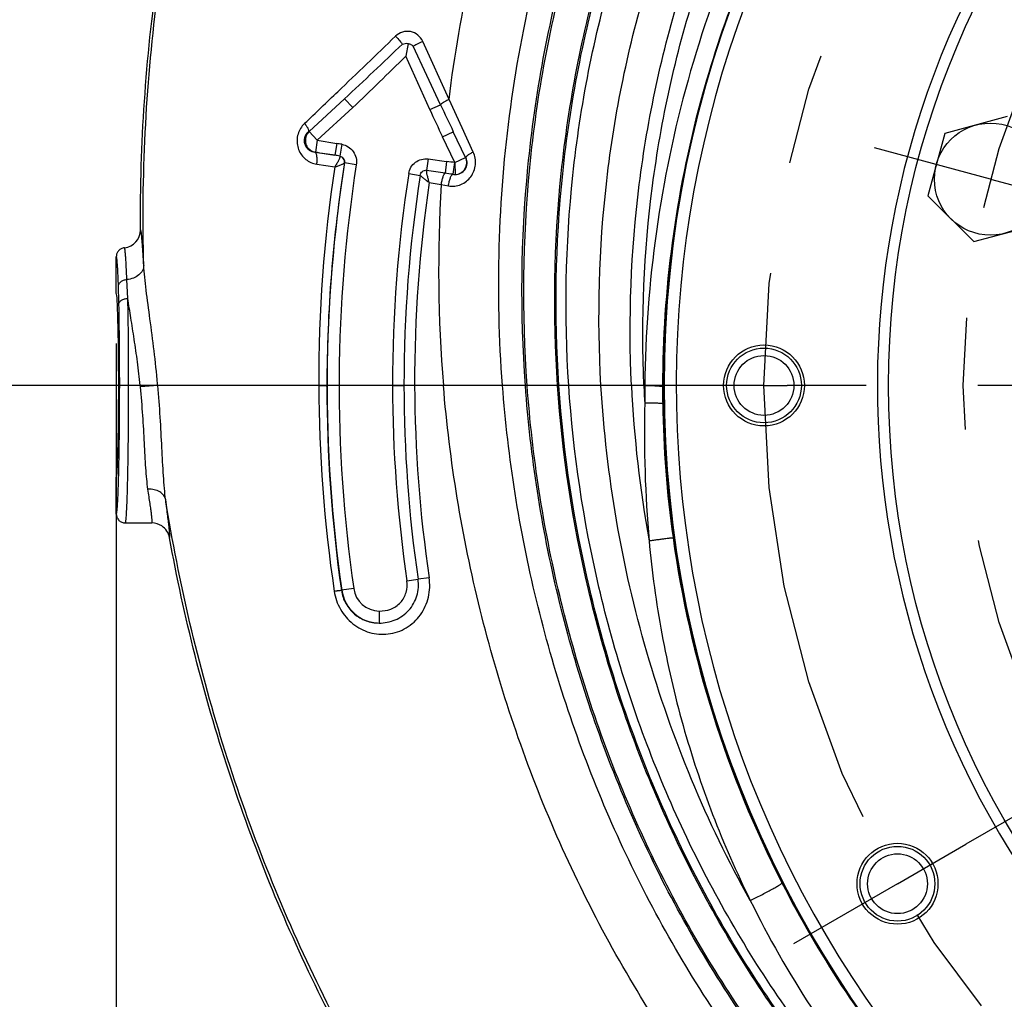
# Model space of a CAD drawing. Header units: inches. Extents: x 0 to 34, y 0 to 22.
# Tile 12 of 175: x 2.3 to 3.5, y 4.6 to 5.9. Entities that reach past the tile are written whole.
import ezdxf

# ---------------------------------------------------------------- set-up
doc = ezdxf.new("R2010")
doc.units = ezdxf.units.IN
doc.header["$LTSCALE"] = 1.87
doc.header["$MEASUREMENT"] = 0
doc.linetypes.add('CENTER', pattern=[0.6, 0.375, -0.075, 0.075, -0.075])
doc.layers.get('0').update_dxf_attribs({"linetype": 'CONTINUOUS'})
doc.layers.add('3_ALL_AXES', color=7, linetype='CONTINUOUS')
doc.layers.add('7_ALL_FEATURES', color=7, linetype='CONTINUOUS')
doc.styles.get("Standard").update_dxf_attribs({"font": 'txt', "width": 0.8})
doc.dimstyles.new('DIMSTYLE_2', dxfattribs={"dimtxt": 0.14, "dimasz": 0.156, "dimexe": 0.125, "dimexo": 0.0625, "dimgap": 0.07, "dimtad": 0, "dimtih": 1, "dimtoh": 1, "dimlfac": 4, "dimzin": 4, "dimdsep": 46, "dimtxsty": 'Standard', "dimblk": '_FILLED', "dimblk1": '_FILLED', "dimblk2": '_FILLED', "dimcen": 0.09, "dimadec": 0, "dimazin": 0, "dimtp": 0.001, "dimtm": 0.001, "dimtfac": 1, "dimtofl": 0, "dimtmove": 0, "dimatfit": 3, "dimldrblk": '_FILLED', "dimfxl": 0, "dimtolj": 1, "dimtzin": 4, "dimarcsym": 0})

# ---------------------------------------------------------------- blocks, each defined once
blk = doc.blocks.new('_FILLED')
at = {"color": 0, "linetype": 'ByBlock'}
blk.add_solid([(0, 0), (-1, 0.2003), (-1, -0.2003)], dxfattribs=at)
blk = doc.blocks.new('*D20')
at = {"color": 2, "linetype": 'Continuous'}
for p, q in [((2.4271, 5.4557), (2.4271, 0.8779)), ((4.4896, 4.1194), (4.4896, 0.8779)), ((2.4271, 1.0029), (2.9963, 1.0029)), ((4.4896, 1.0029), (3.9203, 1.0029))]:
    blk.add_line(p, q, dxfattribs=at)
at = {"color": 2, "linetype": 'Continuous', "xscale": 0.156, "yscale": 0.156, "zscale": 0.156, "rotation": 180}
blk.add_blockref('_FILLED', (2.4271, 1.0029), dxfattribs=at)
at = {"color": 2, "linetype": 'Continuous', "xscale": 0.156, "yscale": 0.156, "zscale": 0.156}
blk.add_blockref('_FILLED', (4.4896, 1.0029), dxfattribs=at)
at = {"color": 2, "linetype": 'Continuous', "insert": (3.2903, 1.0729), "char_height": 0.14, "width": 0.784, "attachment_point": 2, "line_spacing_factor": 0.9}
blk.add_mtext('8.25\\P[209,6]', dxfattribs=at)
blk = doc.blocks.new('*D23')
at = {"color": 2, "linetype": 'Continuous'}
for p, q in [((3.4896, 7.953), (1.7611, 7.953)), ((1.8861, 7.953), (1.8861, 6.818)), ((1.8861, 5.403), (1.8861, 6.328)), ((3.206, 5.403), (1.7611, 5.403))]:
    blk.add_line(p, q, dxfattribs=at)
at = {"color": 2, "linetype": 'Continuous', "xscale": 0.156, "yscale": 0.156, "zscale": 0.156}
for p, rotation in [((1.8861, 7.953), 90), ((1.8861, 5.403), 270)]:
    blk.add_blockref('_FILLED', p, dxfattribs=dict(at, rotation=rotation))
at = {"color": 2, "linetype": 'Continuous', "insert": (1.7741, 6.748), "char_height": 0.14, "width": 0.784, "attachment_point": 2, "line_spacing_factor": 0.9}
blk.add_mtext('10.20\\P[259,1]', dxfattribs=at)
blk = doc.blocks.new('*D24')
at = {"color": 2, "linetype": 'Continuous'}
for p, q in [((4.4935, 12.0471), (0.9952, 12.0471)), ((1.1202, 12.0471), (1.1202, 5.4038)), ((1.1202, 2.7832), (1.1202, 4.9138)), ((4.4271, 2.7832), (0.9952, 2.7832))]:
    blk.add_line(p, q, dxfattribs=at)
at = {"color": 2, "linetype": 'Continuous', "xscale": 0.156, "yscale": 0.156, "zscale": 0.156}
for p, rotation in [((1.1202, 12.0471), 90), ((1.1202, 2.7832), 270)]:
    blk.add_blockref('_FILLED', p, dxfattribs=dict(at, rotation=rotation))
at = {"color": 2, "linetype": 'Continuous', "insert": (1.0082, 5.3338), "char_height": 0.14, "width": 0.784, "attachment_point": 2, "line_spacing_factor": 0.9}
blk.add_mtext('37.06\\P[941,2]', dxfattribs=at)

msp = doc.modelspace()

# ---------------------------------------------------------------- linework, layer by layer
at = {"color": 7, "linetype": 'Continuous'}
for p, q in [((2.793287, 5.831873), (2.790247, 5.815889)), ((2.844513, 5.76173), (2.811461, 5.834543)), ((2.833826, 5.755101), (2.799633, 5.828473)), ((2.820426, 5.748997), (2.790247, 5.815889)), ((2.713469, 5.762631), (2.669016, 5.721448)), ((2.723657, 5.751634), (2.713469, 5.762631)), ((2.860774, 5.72627), (2.844513, 5.76173)), ((2.723657, 5.751634), (2.679204, 5.710451)), ((2.820426, 5.748997), (2.833826, 5.755101)), ((2.668689, 5.721796), (2.667953, 5.721127)), ((2.669016, 5.721448), (2.667953, 5.721127)), ((2.679204, 5.710451), (2.669016, 5.721448)), ((2.836324, 5.714817), (2.849853, 5.721274)), ((2.865253, 5.689007), (2.849853, 5.721274)), ((2.874812, 5.695759), (2.860774, 5.72627)), ((2.679204, 5.710451), (2.67681, 5.695653)), ((2.679204, 5.710451), (2.703692, 5.706491)), ((2.703692, 5.706491), (2.701299, 5.691692)), ((2.851745, 5.682506), (2.836324, 5.714817)), ((2.67681, 5.695653), (2.676262, 5.695487)), ((2.67681, 5.695653), (2.701298, 5.691692)), ((2.709832, 5.705464), (2.707295, 5.69073)), ((2.707295, 5.69073), (2.707441, 5.690343)), ((2.728182, 5.67973), (2.713372, 5.682057)), ((2.818274, 5.68708), (2.816374, 5.672767)), ((2.818274, 5.68708), (2.841521, 5.683976)), ((2.841521, 5.683976), (2.839487, 5.669294)), ((2.851487, 5.682554), (2.849049, 5.667802)), ((2.851724, 5.68255), (2.865253, 5.689007)), ((2.851724, 5.68255), (2.85211, 5.667571)), ((2.865253, 5.689007), (2.865584, 5.688759)), ((2.678566, 5.680528), (2.701034, 5.677048)), ((2.793939, 5.668722), (2.808329, 5.666479)), ((2.819615, 5.657505), (2.834691, 5.654899)), ((2.834691, 5.654899), (2.84367, 5.653337)), ((2.427088, 5.518223), (2.427088, 5.56441)), ((2.441612, 5.512123), (2.440359, 5.535814)), ((2.457321, 5.4012), (2.457137, 5.402986)), ((2.479114, 5.402986), (2.457321, 5.4012)), ((2.479114, 5.402986), (2.478932, 5.404985)), ((2.681107, 5.402986), (2.479114, 5.402986)), ((2.773584, 5.403033), (2.787952, 5.403056)), ((2.80133, 5.402986), (2.787952, 5.403056)), ((3.089997, 5.402986), (2.80133, 5.402986)), ((2.427088, 5.241726), (2.427088, 5.287748)), ((2.438342, 5.230486), (2.471685, 5.230486)), ((2.791662, 5.157849), (2.805616, 5.159894)), ((2.81955, 5.161833), (2.805616, 5.159893)), ((2.724862, 5.148269), (2.709455, 5.146045)), ((2.75697, 5.119976), (2.756713, 5.104987))]:
    msp.add_line(p, q, dxfattribs=at)
for centre, radius, start, end in [((4.489588, 5.402986), 1.376091, 158.810636, 220.077701), ((4.488542, 5.399746), 1.376291, 158.669312, 164.858806), ((-15.907495, 25.217093), 26.917579, 313.7458861, 313.959839), ((-6.511246, 15.400239), 13.328608, 313.4986466, 313.7458646), ((4.484896, 5.400618), 1.372544, 164.854195, 179.956862), ((4.743588, 6.622748), 2.112343, 204.433723, 205.456237), ((6.430699, 7.438619), 3.971364, 205.081962, 205.62201), ((2.684447, 5.709546), 0.030669, 133.502396, 141.459366), ((2.606024, 5.103426), 0.610923, 80.216831, 80.800652), ((1.445398, -2.509758), 8.297052, 81.2938436, 81.46871), ((4.488332, 5.401109), 1.797059, 170.986955, 179.953632), ((4.489588, 5.402986), 1.798006, 171.052278, 188.213211), ((2.529367, 4.601051), 1.104109, 80.726312, 81.041462), ((2.710215, 4.734647), 0.958367, 81.507574, 82.125089), ((4.491976, 5.409072), 1.810879, 171.490677, 180.192561), ((4.489588, 5.402986), 1.783015, 171.070937, 188.213211), ((1.933344, -0.283118), 6.020989, 81.344252, 81.5666647), ((4.481729, 5.405795), 1.708147, 171.145547, 180.092639), ((4.485996, 5.404205), 1.698044, 171.114714, 180.038762), ((4.49085, 5.409523), 1.689533, 171.559869, 180.221688), ((2.589973, 4.039264), 1.649017, 80.960822, 81.297103), ((2.851846, 5.684468), 0.0169, 260.47535, 270.896813), ((4.59643, 5.548111), 1.764973, 176.531252, 184.716485), ((2.434991, 5.59799), 0.022504, 275.696867, 0.347718), ((0.087718, 5.455427), 2.343173, 1.21239, 1.754959), ((4.494478, 5.40902), 1.813381, 180.190679, 188.367791), ((4.488828, 5.401071), 1.797556, 179.952424, 188.156273), ((4.482906, 5.405804), 1.709324, 180.092877, 188.340764), ((4.486359, 5.404211), 1.698408, 180.038951, 188.270749), ((4.492757, 5.409518), 1.69144, 180.221276, 188.420339), ((4.562212, 5.473068), 1.490497, 182.694996, 190.236067), ((4.554995, 5.464881), 1.467459, 182.417372, 183.268903), ((4.600995, 5.386974), 1.511082, 179.39289, 180.218825), ((4.482069, 5.400739), 1.369717, 179.96184, 180.855539), ((4.6962, 5.345816), 1.606666, 178.737951, 184.913592), ((4.476592, 5.40062), 1.364238, 180.853949, 187.944709), ((2.471686, 5.208018), 0.022469, 56.484261, 90.001937), ((2.471669, 5.207981), 0.022509, 10.36007, 56.488379), ((4.47997, 5.401324), 1.367681, 187.954381, 207.068235), ((2.757538, 5.152986), 0.048006, 188.213211, 269.015006), ((2.757538, 5.152986), 0.033015, 188.213211, 269.014214), ((4.489588, 5.402986), 1.376091, 220.078592, 337.49892), ((4.485886, 5.404165), 1.374243, 207.061467, 219.497209), ((4.421022, 5.350215), 1.337386, 206.32921, 219.552229)]:
    msp.add_arc(centre, radius, start, end, dxfattribs=at)
msp.add_ellipse((2.427087, 5.402986), major_axis=(0, 0.115238), ratio=0.02618592, start_param=3.14200171, end_param=6.28277625, dxfattribs=at)
for points, knots in [([(2.457495, 5.598127), (2.456816, 5.70557), (2.471162, 5.92129), (2.530278, 6.185327), (2.603648, 6.388745), (2.671848, 6.5364), (2.753225, 6.677777), (2.816119, 6.766783), (2.849681, 6.809758)], [0, 0, 0, 0, 0.24857208, 0.49808266, 0.6231079, 0.74831147, 0.87385171, 1, 1, 1, 1]), ([(2.461485, 5.553657), (2.458537, 5.664686), (2.466706, 5.832233), (2.503816, 6.052034), (2.545312, 6.214635), (2.600804, 6.373225), (2.670371, 6.526525), (2.754077, 6.673207), (2.819151, 6.765406), (2.853953, 6.809869)], [0, 0, 0, 0, 0.24829932, 0.37305267, 0.49794933, 0.62297323, 0.74819236, 0.87377177, 1, 1, 1, 1]), ([(2.940262, 5.402986), (2.933643, 5.493991), (2.935188, 5.631935), (2.960713, 5.813291), (2.991921, 5.947608), (3.035423, 6.07868), (3.091312, 6.205335), (3.159476, 6.326425), (3.212884, 6.402415), (3.241518, 6.439028)], [0, 0, 0, 0, 0.24816464, 0.37283613, 0.4976655, 0.62265217, 0.74789912, 0.87358751, 1, 1, 1, 1]), ([(2.942495, 5.402986), (2.935912, 5.493854), (2.937498, 5.631584), (2.963049, 5.812647), (2.99426, 5.946736), (3.037747, 6.077576), (3.093601, 6.203997), (3.16171, 6.324853), (3.215068, 6.400691), (3.243672, 6.437228)], [0, 0, 0, 0, 0.24818376, 0.37285824, 0.49768724, 0.62267088, 0.74791278, 0.87359475, 1, 1, 1, 1]), ([(2.98064, 5.402986), (2.974607, 5.491448), (2.976846, 5.625461), (3.002939, 5.801407), (3.034357, 5.931504), (3.07784, 6.058282), (3.133461, 6.180609), (3.201105, 6.297373), (3.253972, 6.370487), (3.282284, 6.405676)], [0, 0, 0, 0, 0.24834292, 0.37298146, 0.49773511, 0.62263539, 0.74781889, 0.87350146, 1, 1, 1, 1]), ([(2.982407, 5.402986), (2.976396, 5.491336), (2.978663, 5.625178), (3.004789, 5.800886), (3.036227, 5.930797), (3.079725, 6.057386), (3.135358, 6.17952), (3.203009, 6.296093), (3.255875, 6.369076), (3.284186, 6.4042)], [0, 0, 0, 0, 0.24834091, 0.37297299, 0.49771939, 0.62261413, 0.7477965, 0.87348519, 1, 1, 1, 1]), ([(2.994664, 5.402986), (2.988833, 5.490595), (2.991328, 5.623292), (3.017673, 5.797413), (3.049224, 5.926082), (3.092777, 6.0514), (3.148403, 6.172247), (3.215983, 6.287527), (3.268748, 6.359643), (3.296995, 6.394337)], [0, 0, 0, 0, 0.24838309, 0.3729978, 0.49771504, 0.62258047, 0.74774551, 0.87344131, 1, 1, 1, 1]), ([(3.035121, 5.402986), (3.030148, 5.488484), (3.033688, 5.617841), (3.060828, 5.787309), (3.092607, 5.912277), (3.135976, 6.03377), (3.19096, 6.150699), (3.257405, 6.261996), (3.309103, 6.331499), (3.336732, 6.364888)], [0, 0, 0, 0, 0.24909899, 0.37392055, 0.4987356, 0.6235767, 0.74857767, 0.87394918, 1, 1, 1, 1]), ([(3.073364, 5.402986), (3.069432, 5.486907), (3.074284, 5.613682), (3.102495, 5.779468), (3.134641, 5.901399), (3.177886, 6.019659), (3.232183, 6.133173), (3.297325, 6.240886), (3.3478, 6.308026), (3.374714, 6.340212)], [0, 0, 0, 0, 0.25033287, 0.37558064, 0.50064345, 0.62550285, 0.75023412, 0.87498523, 1, 1, 1, 1]), ([(3.088842, 5.402986), (3.085321, 5.486401), (3.090736, 5.612335), (3.119521, 5.776878), (3.151973, 5.897748), (3.195372, 6.014848), (3.249647, 6.1271), (3.314564, 6.233455), (3.364774, 6.299669), (3.391519, 6.331377)], [0, 0, 0, 0, 0.25082324, 0.37623453, 0.50138825, 0.6262484, 0.75087011, 0.87537991, 1, 1, 1, 1]), ([(3.296634, 6.141186), (3.263557, 6.085716), (3.204658, 5.970277), (3.140159, 5.787021), (3.100388, 5.596842), (3.090683, 5.467593), (3.089997, 5.402986)], [0, 0, 0, 0, 0.25000161, 0.49993097, 0.74989371, 1, 1, 1, 1]), ([(2.911553, 5.402986), (2.907152, 5.460944), (2.904395, 5.577672), (2.918694, 5.752448), (2.951889, 5.925176), (2.986971, 6.037288), (3.007764, 6.092109)], [0, 0, 0, 0, 0.2487468, 0.49861229, 0.74908517, 1, 1, 1, 1]), ([(2.844513, 5.76173), (2.851321, 5.816919), (2.870326, 5.926813), (2.900324, 6.034254), (2.91812, 6.087052)], [0, 0, 0, 0, 0.49950877, 1, 1, 1, 1]), ([(2.811461, 5.834543), (2.810076, 5.837603), (2.805839, 5.843184), (2.796347, 5.84763), (2.785879, 5.84705), (2.779868, 5.843438), (2.77745, 5.841105)], [0, 0, 0, 0, 0.24996804, 0.49996032, 0.7499268, 1, 1, 1, 1]), ([(2.786131, 5.831076), (2.774011, 5.819657), (2.749887, 5.796741), (2.725697, 5.773891), (2.713469, 5.762631)], [0, 0, 0, 0, 0.50042568, 1, 1, 1, 1]), ([(2.77745, 5.841105), (2.779244, 5.839155), (2.781715, 5.836414), (2.784581, 5.833046), (2.785695, 5.831665), (2.786131, 5.831076)], [0, 0, 0, 0, 0.59913895, 0.83412555, 1, 1, 1, 1]), ([(2.786131, 5.831075), (2.787228, 5.831548), (2.789591, 5.83224), (2.792077, 5.832137), (2.793279, 5.831859)], [0, 0, 0, 0, 0.49166552, 1, 1, 1, 1]), ([(2.793279, 5.831859), (2.794499, 5.831667), (2.796845, 5.830834), (2.798786, 5.829317), (2.799633, 5.828473)], [0, 0, 0, 0, 0.5080324, 1, 1, 1, 1]), ([(2.811461, 5.834543), (2.809071, 5.833394), (2.805755, 5.831764), (2.801826, 5.829711), (2.800266, 5.828852), (2.799633, 5.828473)], [0, 0, 0, 0, 0.59829053, 0.83350108, 1, 1, 1, 1]), ([(2.790247, 5.815889), (2.779154, 5.805173), (2.757131, 5.783578), (2.73497, 5.762116), (2.723657, 5.751634)], [0, 0, 0, 0, 0.50000425, 1, 1, 1, 1]), ([(2.844513, 5.76173), (2.843207, 5.761074), (2.840794, 5.759812), (2.837622, 5.757983), (2.835496, 5.756605), (2.834341, 5.755672), (2.833951, 5.755283), (2.833826, 5.755101)], [0, 0, 0, 0, 0.34721982, 0.64673998, 0.87032361, 0.94760748, 1, 1, 1, 1]), ([(2.663334, 5.731791), (2.664223, 5.730655), (2.665758, 5.728502), (2.667294, 5.72579), (2.66803, 5.723856), (2.66834, 5.722547), (2.668285, 5.721522), (2.667953, 5.721127)], [0, 0, 0, 0, 0.35972489, 0.65785695, 0.77592338, 0.87137139, 1, 1, 1, 1]), ([(2.660458, 5.728655), (2.658841, 5.726624), (2.656094, 5.7221), (2.653833, 5.714473), (2.653619, 5.706483), (2.655494, 5.69876), (2.659275, 5.691884), (2.664638, 5.686306), (2.671188, 5.682339), (2.676084, 5.680913), (2.678567, 5.68053)], [0, 0, 0, 0, 0.12565011, 0.2530138, 0.38098235, 0.50806796, 0.63325043, 0.7564583, 0.87836821, 1, 1, 1, 1]), ([(2.667953, 5.721127), (2.666913, 5.720204), (2.664995, 5.718003), (2.663097, 5.713904), (2.66257, 5.709243), (2.663609, 5.704729), (2.66589, 5.700974), (2.669868, 5.697311), (2.673712, 5.695835), (2.676262, 5.695487)], [0, 0, 0, 0, 0.12246758, 0.25384157, 0.3921543, 0.52786826, 0.65444584, 0.77325621, 1, 1, 1, 1]), ([(2.669016, 5.721448), (2.6678, 5.720316), (2.666422, 5.718506), (2.665492, 5.71649), (2.665287, 5.71597)], [0, 0, 0, 0, 0.74847899, 1, 1, 1, 1]), ([(2.665287, 5.71597), (2.664476, 5.713913), (2.663779, 5.709366), (2.665769, 5.70281), (2.670372, 5.697738), (2.674631, 5.696011), (2.67681, 5.695653)], [0, 0, 0, 0, 0.25004614, 0.50023931, 0.75028555, 1, 1, 1, 1]), ([(2.678567, 5.68053), (2.678816, 5.682331), (2.679035, 5.684981), (2.678978, 5.688379), (2.678764, 5.690581), (2.678378, 5.69246), (2.677773, 5.694174), (2.676938, 5.695303), (2.676262, 5.695487)], [0, 0, 0, 0, 0.34618701, 0.5048557, 0.64647939, 0.76781749, 0.86662278, 1, 1, 1, 1]), ([(2.709832, 5.705464), (2.712692, 5.704972), (2.718279, 5.702838), (2.724763, 5.696705), (2.728439, 5.68857), (2.728632, 5.682598), (2.728182, 5.67973)], [0, 0, 0, 0, 0.24999023, 0.49998672, 0.74997614, 1, 1, 1, 1]), ([(2.84367, 5.653337), (2.846283, 5.652881), (2.851662, 5.652706), (2.859469, 5.654688), (2.866456, 5.658751), (2.872111, 5.664601), (2.876014, 5.67181), (2.877872, 5.679835), (2.877566, 5.688059), (2.875941, 5.693306), (2.874812, 5.695759)], [0, 0, 0, 0, 0.12352466, 0.24678605, 0.37045862, 0.49513563, 0.62098909, 0.74761616, 0.8742073, 1, 1, 1, 1]), ([(2.874812, 5.695759), (2.873509, 5.695061), (2.871165, 5.693729), (2.868238, 5.691792), (2.866438, 5.690319), (2.86568, 5.689345), (2.865546, 5.688914), (2.865584, 5.688759)], [0, 0, 0, 0, 0.37579377, 0.68410914, 0.89472867, 0.95934905, 1, 1, 1, 1]), ([(2.707441, 5.690343), (2.707499, 5.690076), (2.707435, 5.689386), (2.707122, 5.688238), (2.706563, 5.686793), (2.705463, 5.684411), (2.703639, 5.681096), (2.701962, 5.678421), (2.701032, 5.677028)], [0, 0, 0, 0, 0.05495265, 0.13554683, 0.24016558, 0.36546271, 0.66314937, 1, 1, 1, 1]), ([(2.701032, 5.677028), (2.702563, 5.677546), (2.704779, 5.678311), (2.707587, 5.679348), (2.709385, 5.680047), (2.710904, 5.680673), (2.712082, 5.681209), (2.712834, 5.681596), (2.713214, 5.68186), (2.713334, 5.681974), (2.713363, 5.682028)], [0, 0, 0, 0, 0.36332887, 0.52668592, 0.67265353, 0.79703594, 0.89551716, 0.96400732, 0.98608242, 1, 1, 1, 1]), ([(2.707295, 5.69073), (2.70829, 5.69056), (2.710232, 5.689801), (2.712434, 5.687609), (2.713391, 5.685195), (2.713534, 5.683185), (2.713401, 5.682193), (2.713308, 5.68171)], [0, 0, 0, 0, 0.25097961, 0.50195628, 0.75254809, 0.87765345, 1, 1, 1, 1]), ([(2.713308, 5.68171), (2.71349, 5.682638), (2.713468, 5.684597), (2.712323, 5.687299), (2.710213, 5.689369), (2.708387, 5.690142), (2.707441, 5.690343)], [0, 0, 0, 0, 0.24680578, 0.49612796, 0.74756243, 1, 1, 1, 1]), ([(2.793939, 5.668722), (2.79437, 5.671486), (2.796296, 5.676911), (2.802025, 5.683326), (2.809754, 5.687096), (2.815504, 5.687448), (2.818274, 5.68708)], [0, 0, 0, 0, 0.25006089, 0.50018336, 0.7501856, 1, 1, 1, 1]), ([(2.85211, 5.667571), (2.854566, 5.667641), (2.85953, 5.669043), (2.865008, 5.674413), (2.86731, 5.68173), (2.866306, 5.686788), (2.865253, 5.689007)], [0, 0, 0, 0, 0.24997512, 0.50009612, 0.75015503, 1, 1, 1, 1]), ([(2.85211, 5.667571), (2.85446, 5.667575), (2.859322, 5.668663), (2.865228, 5.673613), (2.867866, 5.681165), (2.866714, 5.68647), (2.865584, 5.688759)], [0, 0, 0, 0, 0.23626278, 0.4817968, 0.74331136, 1, 1, 1, 1]), ([(2.808329, 5.666479), (2.808437, 5.667413), (2.809013, 5.669267), (2.810886, 5.67149), (2.813488, 5.672801), (2.815439, 5.672908), (2.816373, 5.672766)], [0, 0, 0, 0, 0.24894145, 0.4992274, 0.74978856, 1, 1, 1, 1]), ([(2.819614, 5.657504), (2.81913, 5.659134), (2.818269, 5.662255), (2.817229, 5.666594), (2.816609, 5.669744), (2.816372, 5.671705), (2.816344, 5.67246), (2.816373, 5.672766)], [0, 0, 0, 0, 0.32600601, 0.62095924, 0.8558816, 0.94107744, 1, 1, 1, 1]), ([(2.808329, 5.666479), (2.808824, 5.665951), (2.810227, 5.664736), (2.812743, 5.662679), (2.815981, 5.660184), (2.818357, 5.658423), (2.819614, 5.657504)], [0, 0, 0, 0, 0.15047407, 0.38490779, 0.67628566, 1, 1, 1, 1]), ([(2.834691, 5.654899), (2.834977, 5.656623), (2.835622, 5.659855), (2.836649, 5.663655), (2.837566, 5.666201), (2.838202, 5.667625), (2.838803, 5.668643), (2.839256, 5.669156), (2.839487, 5.669294)], [0, 0, 0, 0, 0.34144607, 0.64369062, 0.76813055, 0.87010688, 0.94749687, 1, 1, 1, 1]), ([(2.84367, 5.653337), (2.84397, 5.655141), (2.844662, 5.65851), (2.84596, 5.662916), (2.847201, 5.66586), (2.848259, 5.667326), (2.848798, 5.66774), (2.849049, 5.667802)], [0, 0, 0, 0, 0.34870224, 0.65436493, 0.87714695, 0.95069521, 1, 1, 1, 1]), ([(2.461485, 5.553657), (2.461288, 5.557016), (2.460915, 5.563338), (2.460368, 5.572206), (2.459858, 5.579827), (2.459375, 5.586146), (2.458969, 5.590577), (2.458639, 5.593434), (2.458413, 5.595061), (2.458198, 5.596329), (2.457975, 5.597267), (2.457794, 5.597822), (2.457594, 5.598115), (2.457495, 5.598127)], [0, 0, 0, 0, 0.22541503, 0.42429434, 0.59525106, 0.73709769, 0.8488776, 0.89326342, 0.92989682, 0.958745, 0.97983093, 0.99330431, 1, 1, 1, 1]), ([(2.437223, 5.575596), (2.43586, 5.57546), (2.433157, 5.574669), (2.429805, 5.572127), (2.427607, 5.568539), (2.42709, 5.565772), (2.427091, 5.564402)], [0, 0, 0, 0, 0.24978427, 0.50003482, 0.75026359, 1, 1, 1, 1]), ([(2.440359, 5.535814), (2.440234, 5.538824), (2.439988, 5.544493), (2.439602, 5.552445), (2.439218, 5.559279), (2.438837, 5.564941), (2.438502, 5.568907), (2.438223, 5.571462), (2.438029, 5.572911), (2.437845, 5.574036), (2.437646, 5.574862), (2.437496, 5.575345), (2.437308, 5.575597), (2.437223, 5.575597)], [0, 0, 0, 0, 0.22576771, 0.42519007, 0.59653339, 0.73860202, 0.85040394, 0.89471831, 0.93119693, 0.95979989, 0.98056178, 0.99364848, 1, 1, 1, 1]), ([(2.429792, 5.527187), (2.429703, 5.530009), (2.429521, 5.535322), (2.429216, 5.542774), (2.428897, 5.549173), (2.428567, 5.554473), (2.428232, 5.558631), (2.427925, 5.561376), (2.427669, 5.562966), (2.427483, 5.563734), (2.427346, 5.564183), (2.427167, 5.564413), (2.427088, 5.564411)], [0, 0, 0, 0, 0.22615273, 0.42585535, 0.59736723, 0.7394576, 0.85112795, 0.9316893, 0.96016248, 0.98078787, 0.99373829, 1, 1, 1, 1]), ([(2.461485, 5.553657), (2.461495, 5.551449), (2.460297, 5.546781), (2.455496, 5.541097), (2.448555, 5.537171), (2.443149, 5.53601), (2.440359, 5.535814)], [0, 0, 0, 0, 0.21978509, 0.45886968, 0.72164423, 1, 1, 1, 1]), ([(2.478932, 5.404985), (2.477655, 5.418871), (2.474743, 5.446027), (2.469569, 5.485188), (2.465273, 5.515911), (2.462651, 5.538357), (2.461764, 5.548727), (2.461485, 5.553657)], [0, 0, 0, 0, 0.2794407, 0.54718842, 0.79151515, 0.90104316, 1, 1, 1, 1]), ([(2.429792, 5.527187), (2.429815, 5.528275), (2.430461, 5.530556), (2.432866, 5.533319), (2.436319, 5.53519), (2.438985, 5.535732), (2.440359, 5.535814)], [0, 0, 0, 0, 0.21984963, 0.45898237, 0.72181764, 1, 1, 1, 1]), ([(2.430366, 5.505006), (2.430396, 5.505952), (2.431182, 5.508005), (2.433807, 5.510269), (2.437432, 5.511739), (2.440183, 5.512105), (2.441612, 5.512123)], [0, 0, 0, 0, 0.19691805, 0.42959086, 0.70295983, 1, 1, 1, 1]), ([(2.457137, 5.402986), (2.456118, 5.41282), (2.453823, 5.432175), (2.449725, 5.460411), (2.445456, 5.486932), (2.442755, 5.503983), (2.441612, 5.512123)], [0, 0, 0, 0, 0.26903339, 0.5302678, 0.77632126, 1, 1, 1, 1]), ([(2.442565, 5.402986), (2.442565, 5.422303), (2.442418, 5.458685), (2.441953, 5.495064), (2.441612, 5.512123)], [0, 0, 0, 0, 0.53098744, 1, 1, 1, 1]), ([(2.431319, 5.402986), (2.431319, 5.421044), (2.431172, 5.455052), (2.430707, 5.489059), (2.430366, 5.505006)], [0, 0, 0, 0, 0.5309863, 1, 1, 1, 1]), ([(2.430193, 5.293361), (2.430603, 5.310273), (2.431147, 5.346815), (2.431319, 5.383359), (2.431319, 5.402986)], [0, 0, 0, 0, 0.46292737, 1, 1, 1, 1]), ([(2.438342, 5.230486), (2.43844, 5.230485), (2.438636, 5.230833), (2.438789, 5.231425), (2.438999, 5.232496), (2.439189, 5.233933), (2.439389, 5.235795), (2.439672, 5.239066), (2.440005, 5.244139), (2.440369, 5.25136), (2.440718, 5.260041), (2.441045, 5.270098), (2.441348, 5.281432), (2.441623, 5.293936), (2.441867, 5.307487), (2.442077, 5.321956), (2.442316, 5.342675), (2.442513, 5.369772), (2.442565, 5.39177), (2.442565, 5.402986)], [0, 0, 0, 0, 0.00170056, 0.00550635, 0.01162913, 0.02009755, 0.03091238, 0.04405439, 0.07717923, 0.11917387, 0.16963779, 0.2280798, 0.29393964, 0.36658013, 0.44530171, 0.5293498, 0.61791955, 0.80518969, 1, 1, 1, 1]), ([(2.466812, 5.272848), (2.466192, 5.277046), (2.465171, 5.285907), (2.463667, 5.305196), (2.462375, 5.33177), (2.460505, 5.365712), (2.458544, 5.389199), (2.457321, 5.4012)], [0, 0, 0, 0, 0.09889001, 0.20777422, 0.45086169, 0.71887533, 1, 1, 1, 1]), ([(2.48902, 5.259442), (2.488385, 5.264232), (2.487331, 5.274304), (2.485741, 5.296088), (2.484303, 5.325856), (2.482291, 5.363647), (2.480316, 5.389703), (2.479114, 5.402986)], [0, 0, 0, 0, 0.10071986, 0.21104874, 0.45531782, 0.72197244, 1, 1, 1, 1]), ([(2.681107, 5.402986), (2.682442, 5.402971), (2.684353, 5.402941), (2.686758, 5.402879), (2.688231, 5.402827), (2.689432, 5.402772), (2.69033, 5.402709), (2.690889, 5.40266), (2.691162, 5.402605), (2.691251, 5.402583), (2.691273, 5.402564)], [0, 0, 0, 0, 0.39313957, 0.56285215, 0.70857372, 0.82739252, 0.91660792, 0.97442506, 0.99123793, 1, 1, 1, 1]), ([(3.271962, 4.388073), (3.209563, 4.455788), (3.096148, 4.603543), (2.965504, 4.851792), (2.875966, 5.120679), (2.845245, 5.308289), (2.837434, 5.402986)], [0, 0, 0, 0, 0.24600102, 0.49463702, 0.74615362, 1, 1, 1, 1]), ([(3.324985, 4.429034), (3.265155, 4.494189), (3.156509, 4.636229), (3.031711, 4.874688), (2.946881, 5.132606), (2.918435, 5.312366), (2.911553, 5.402986)], [0, 0, 0, 0, 0.24652097, 0.49537867, 0.7467272, 1, 1, 1, 1]), ([(3.343336, 4.447002), (3.284787, 4.511113), (3.178521, 4.65075), (3.05663, 4.884941), (2.974095, 5.137976), (2.946719, 5.314205), (2.940262, 5.402986)], [0, 0, 0, 0, 0.24675786, 0.49573173, 0.74700906, 1, 1, 1, 1]), ([(3.344699, 4.448413), (3.286256, 4.512443), (3.180188, 4.651893), (3.058541, 4.885751), (2.9762, 5.138401), (2.948915, 5.31435), (2.942495, 5.402986)], [0, 0, 0, 0, 0.24677529, 0.49575779, 0.74703, 1, 1, 1, 1]), ([(3.36898, 4.473716), (3.312308, 4.536318), (3.209503, 4.672425), (3.091744, 4.900276), (3.01241, 5.146008), (2.986507, 5.31696), (2.98064, 5.402986)], [0, 0, 0, 0, 0.24722269, 0.49642472, 0.74755934, 1, 1, 1, 1]), ([(3.370167, 4.474937), (3.313574, 4.537471), (3.210912, 4.673416), (3.093314, 4.900976), (3.0141, 5.146374), (2.988252, 5.317086), (2.982407, 5.402986)], [0, 0, 0, 0, 0.24725136, 0.49646731, 0.74759287, 1, 1, 1, 1]), ([(3.377685, 4.48334), (3.321699, 4.545414), (3.220157, 4.680266), (3.103891, 4.905837), (3.025704, 5.148924), (3.000323, 5.317961), (2.994664, 5.402986)], [0, 0, 0, 0, 0.2474183, 0.49671214, 0.74778466, 1, 1, 1, 1]), ([(3.222375, 4.757047), (3.19499, 4.806089), (3.145756, 4.907679), (3.089584, 5.067669), (3.051421, 5.233456), (3.038415, 5.346347), (3.035121, 5.402986)], [0, 0, 0, 0, 0.24858851, 0.49832682, 0.74891558, 1, 1, 1, 1]), ([(3.089997, 5.402986), (3.091508, 5.402964), (3.094428, 5.402912), (3.098616, 5.402801), (3.102385, 5.402663), (3.105634, 5.402501), (3.108284, 5.402321), (3.110091, 5.40215), (3.111187, 5.401996), (3.111748, 5.401893), (3.112114, 5.40179), (3.11231, 5.401708), (3.112353, 5.401652)], [0, 0, 0, 0, 0.2018928, 0.39037517, 0.55988966, 0.70584276, 0.82513714, 0.91491545, 0.94812211, 0.97335808, 0.99056516, 1, 1, 1, 1]), ([(3.089924, 5.381203), (3.091446, 5.381207), (3.094392, 5.381203), (3.098618, 5.381165), (3.102423, 5.381093), (3.105706, 5.380991), (3.108385, 5.380861), (3.110213, 5.380727), (3.111322, 5.380597), (3.11189, 5.380508), (3.112261, 5.380415), (3.11246, 5.380341), (3.112505, 5.380287)], [0, 0, 0, 0, 0.20171338, 0.39017681, 0.55977063, 0.70584685, 0.82526526, 0.9151243, 0.94834166, 0.97356001, 0.99070728, 1, 1, 1, 1]), ([(2.427088, 5.241726), (2.427188, 5.241721), (2.427401, 5.242069), (2.427556, 5.242672), (2.427779, 5.243761), (2.427977, 5.245229), (2.428187, 5.247132), (2.428483, 5.25048), (2.428831, 5.255673), (2.429209, 5.263061), (2.429569, 5.271936), (2.429905, 5.282201), (2.430099, 5.289499), (2.430193, 5.293361)], [0, 0, 0, 0, 0.00574691, 0.01861565, 0.03939976, 0.06820905, 0.10504713, 0.14983511, 0.26276527, 0.40592515, 0.57777903, 0.77651488, 1, 1, 1, 1]), ([(2.48902, 5.259442), (2.48865, 5.261453), (2.486787, 5.265497), (2.481544, 5.269982), (2.474585, 5.272603), (2.469435, 5.272996), (2.466812, 5.272848)], [0, 0, 0, 0, 0.21829911, 0.45636309, 0.71940564, 1, 1, 1, 1]), ([(2.471685, 5.230486), (2.471775, 5.230496), (2.471951, 5.23078), (2.472009, 5.231319), (2.47206, 5.232216), (2.472001, 5.234062), (2.471742, 5.237218), (2.471199, 5.241972), (2.470411, 5.248004), (2.469393, 5.255259), (2.468168, 5.263677), (2.467282, 5.269669), (2.466812, 5.272848)], [0, 0, 0, 0, 0.00636627, 0.01923485, 0.03982198, 0.06833293, 0.14915985, 0.2612929, 0.40380823, 0.57545847, 0.77479602, 1, 1, 1, 1]), ([(3.016765, 4.162848), (2.947279, 4.235831), (2.819574, 4.394792), (2.666764, 4.661716), (2.553405, 4.952018), (2.505702, 5.155853), (2.48902, 5.259442)], [0, 0, 0, 0, 0.24496297, 0.49310242, 0.74494057, 1, 1, 1, 1]), ([(2.493811, 5.212028), (2.493907, 5.212039), (2.494077, 5.212369), (2.494137, 5.212954), (2.494189, 5.21396), (2.494153, 5.215313), (2.494062, 5.217054), (2.493826, 5.220114), (2.493353, 5.224851), (2.492577, 5.231595), (2.491573, 5.239717), (2.490362, 5.249153), (2.489485, 5.255875), (2.48902, 5.259442)], [0, 0, 0, 0, 0.00605167, 0.01885466, 0.03941633, 0.06789576, 0.10430674, 0.14861461, 0.26058891, 0.40297548, 0.57462904, 0.77421052, 1, 1, 1, 1]), ([(2.427091, 5.241737), (2.42709, 5.240275), (2.427681, 5.23732), (2.430175, 5.23357), (2.433925, 5.231079), (2.436881, 5.230487), (2.438342, 5.230487)], [0, 0, 0, 0, 0.24972362, 0.49997814, 0.75025139, 1, 1, 1, 1]), ([(3.011515, 4.162832), (2.944894, 4.233133), (2.822076, 4.385669), (2.673518, 4.640941), (2.561208, 4.918206), (2.511908, 5.112954), (2.493811, 5.212028)], [0, 0, 0, 0, 0.24515739, 0.49333117, 0.74507436, 1, 1, 1, 1]), ([(3.095438, 5.2082), (3.097357, 5.208467), (3.101123, 5.208988), (3.106591, 5.209732), (3.111636, 5.210406), (3.116072, 5.210986), (3.119319, 5.211398), (3.121499, 5.211663), (3.122787, 5.211816), (3.123823, 5.211929), (3.124602, 5.212013), (3.125113, 5.212046), (3.125368, 5.212071), (3.125448, 5.212058)], [0, 0, 0, 0, 0.19206046, 0.37693197, 0.54707018, 0.69665138, 0.82051895, 0.87147983, 0.91446353, 0.94902492, 0.97492285, 0.99197034, 1, 1, 1, 1]), ([(3.095438, 5.2082), (3.099057, 5.169076), (3.109677, 5.091106), (3.136281, 4.976154), (3.173472, 4.864242), (3.205024, 4.792235), (3.222375, 4.757047)], [0, 0, 0, 0, 0.25016953, 0.50024954, 0.75019689, 1, 1, 1, 1]), ([(2.700402, 5.145125), (2.70158, 5.137124), (2.706952, 5.121527), (2.722825, 5.102941), (2.744305, 5.091654), (2.768541, 5.089577), (2.791806, 5.097553), (2.809978, 5.114464), (2.820119, 5.137173), (2.820736, 5.153814), (2.81955, 5.161833)], [0, 0, 0, 0, 0.12640185, 0.25088152, 0.37349213, 0.49623824, 0.6207225, 0.74672979, 0.87329532, 1, 1, 1, 1]), ([(2.756714, 5.104987), (2.763607, 5.104907), (2.777647, 5.107532), (2.795119, 5.119932), (2.805606, 5.13867), (2.80661, 5.153027), (2.805616, 5.159893)], [0, 0, 0, 0, 0.24891691, 0.49897614, 0.74945841, 1, 1, 1, 1]), ([(2.75697, 5.119976), (2.761845, 5.119893), (2.76932, 5.121074), (2.778055, 5.125605), (2.785538, 5.131987), (2.791731, 5.142987), (2.792366, 5.153039), (2.791662, 5.157849)], [0, 0, 0, 0, 0.25018073, 0.37575801, 0.50130496, 0.75058671, 1, 1, 1, 1]), ([(2.700402, 5.145125), (2.701596, 5.145281), (2.703302, 5.145498), (2.705446, 5.145748), (2.706752, 5.145891), (2.707809, 5.145988), (2.708614, 5.146063), (2.709118, 5.14606), (2.709389, 5.146085), (2.709455, 5.146045)], [0, 0, 0, 0, 0.39672709, 0.56623652, 0.71114751, 0.82893073, 0.91724534, 0.97453657, 1, 1, 1, 1]), ([(2.709455, 5.146045), (2.710282, 5.140269), (2.714075, 5.12905), (2.725207, 5.115624), (2.740005, 5.107028), (2.751176, 5.10502), (2.756712, 5.104987)], [0, 0, 0, 0, 0.25798499, 0.50978188, 0.75523834, 1, 1, 1, 1]), ([(3.222375, 4.757047), (3.224586, 4.7581), (3.22912, 4.760311), (3.235918, 4.763741), (3.242617, 4.767234), (3.247932, 4.770101), (3.251819, 4.772267), (3.254359, 4.773718), (3.256585, 4.775028), (3.258461, 4.776177), (3.259962, 4.777146), (3.261058, 4.777919), (3.261718, 4.778446), (3.262013, 4.778771), (3.262092, 4.778904), (3.262097, 4.778959)], [0, 0, 0, 0, 0.16156183, 0.33281785, 0.5023894, 0.65998922, 0.73125652, 0.7959306, 0.85299671, 0.90165122, 0.94111385, 0.97075886, 0.99031919, 0.99632846, 1, 1, 1, 1])]:
    msp.add_open_spline(points, degree=3, knots=knots, dxfattribs=at)
msp.add_open_spline([(2.471685, 5.230486), (2.471682, 5.230486), (2.47168, 5.230486), (2.471677, 5.230486)], degree=3, dxfattribs=at)
at = {"layer": '3_ALL_AXES', "color": 7, "linetype": 'Continuous'}
for p, q in [((3.544676, 5.740228), (3.466253, 5.719215)), ((3.466253, 5.719215), (3.445239, 5.640791)), ((3.445239, 5.640791), (3.502649, 5.583381)), ((3.502649, 5.583381), (3.581072, 5.604395))]:
    msp.add_line(p, q, dxfattribs=at)
at = {"layer": '3_ALL_AXES', "color": 7, "linetype": 'CENTER'}
for p, q in [((3.523663, 5.661805), (3.378019, 5.70083)), ((3.523663, 5.661805), (3.669306, 5.62278)), ((3.239588, 5.402986), (3.088838, 5.402986)), ((3.239588, 5.402986), (3.268463, 5.402986)), ((4.489588, 5.402986), (3.268463, 5.402986)), ((3.623563, 4.902986), (3.492983, 4.827595)), ((3.407057, 4.777986), (3.492983, 4.827595)), ((3.407057, 4.777986), (3.276503, 4.702611))]:
    msp.add_line(p, q, dxfattribs=at)
for radius in [1.25, 1]:
    msp.add_circle((4.489588, 5.402986), radius, dxfattribs=at)
at = {"layer": '3_ALL_AXES', "color": 7, "linetype": 'Continuous'}
for centre, radius in [((4.489588, 5.402986), 1.09375), ((3.523663, 5.661805), 0.070312), ((3.239588, 5.402986), 0.05075), ((3.407057, 4.777986), 0.05075)]:
    msp.add_circle(centre, radius, dxfattribs=at)
at = {"layer": '7_ALL_FEATURES', "color": 7, "linetype": 'Continuous'}
for centre, radius in [((4.489588, 5.402986), 1.375), ((3.239588, 5.402986), 0.046875), ((3.239588, 5.402986), 0.0375), ((3.407057, 4.777986), 0.046875), ((3.407057, 4.777986), 0.0375)]:
    msp.add_circle(centre, radius, dxfattribs=at)
for radius, end in [(1.36, 307.927243), (1.107738, 307.951837)]:
    msp.add_arc((4.489588, 5.402986), radius, 142.180756, end, dxfattribs=at)

# ---------------------------------------------------------------- dimensions: what is measured, and where the dimension line sits
at = {"color": 2, "linetype": 'Continuous'}
for base, p1, p2, angle, picture, middle in [((1.120192, 2.783236), (4.555951, 12.047102), (4.489588, 2.783236), 270, '*D24', (1.120192, 5.158785)), ((1.88608, 5.402986), (3.552088, 7.952986), (3.268463, 5.402986), 270, '*D23', (1.88608, 6.572986)), ((2.427088, 1.002924), (4.489588, 4.181861), (2.427088, 5.518223), 180, '*D20', (3.458338, 0.897924))]:
    dim = msp.add_linear_dim(base=base, p1=p1, p2=p2, angle=angle, dimstyle='DIMSTYLE_2', dxfattribs=at)
    dim.commit()
    dim.dimension.update_dxf_attribs({"geometry": picture, "text_midpoint": middle, "dimtype": 160})

doc.saveas('drawing.dxf')
